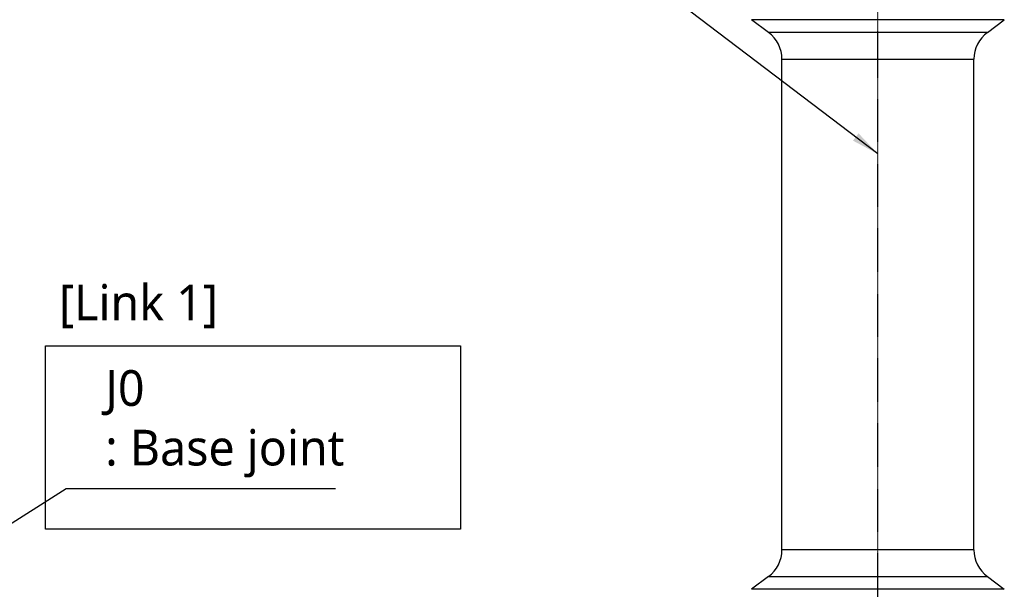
# Model space of a CAD drawing. Header units: millimetres. Extents: x 0 to 4378, y 0 to 2376.
# Tile 128 of 256: x 1830 to 2271, y 856 to 1111. Entities that reach past the tile are written whole.
import ezdxf

# ---------------------------------------------------------------- set-up
doc = ezdxf.new("R2010")
doc.units = ezdxf.units.MM
doc.header["$LTSCALE"] = 0.2
doc.linetypes.add('CENTER2', pattern=[1.125, 0.75, -0.125, 0.125, -0.125])
doc.layers.add('02_Center Line', color=1, linetype='CENTER2')
doc.layers.add('05_Section Line', color=3, linetype='Continuous')
doc.styles.add('Rainbow-5.0 Style', font='malgunsl.ttf')
doc.dimstyles.new('Rainbow-5.0 Style', dxfattribs={"dimtxt": 4, "dimasz": 2.5, "dimexe": 1, "dimexo": 1, "dimgap": 1, "dimtad": 1, "dimdsep": 46, "dimtxsty": 'Rainbow-5.0 Style', "dimcen": 0, "dimclrd": 251, "dimclre": 251, "dimclrt": 7, "dimazin": 3, "dimtp": 0.1, "dimtm": 0.1, "dimtfac": 0.61, "dimtmove": 0, "dimatfit": 3, "dimfxl": 1, "dimlwd": -1, "dimlwe": -1, "dimarcsym": 1})

# ---------------------------------------------------------------- blocks, each defined once
blk = doc.blocks.new('Blk$A3R2-0W24J')
for p, q in [((56.6, 509.2), (-56.6, 509.2)), ((-49, 503.5), (-56.6, 509.2)), ((49, 503.5), (56.6, 509.2)), ((49, 503.5), (-49, 503.5)), ((-43, 491.5), (43, 491.5)), ((-43, 271.9), (-43, 491.5)), ((43, 271.9), (43, 491.5)), ((43, 271.9), (-43, 271.9)), ((-49, 259.9), (-56.6, 254.2)), ((-49, 259.9), (49, 259.9)), ((49, 259.9), (56.6, 254.2)), ((56.6, 254.2), (-56.6, 254.2))]:
    blk.add_line(p, q)
for centre, start, end in [((-58, 491.5), 0, 53.1301), ((58, 491.5), 126.8699, 180), ((-58, 271.9), 306.8699, 0), ((58, 271.9), 180, 233.1301)]:
    blk.add_arc(centre, 15, start, end)
at = {"layer": '02_Center Line'}
blk.add_line((0, -10), (0, 1148.48), dxfattribs=at)

msp = doc.modelspace()

# ---------------------------------------------------------------- linework, layer by layer
at = {"layer": '05_Section Line'}
msp.add_lwpolyline([(1841.68, 965.431), (2027.617, 965.431), (2027.617, 883.351), (1841.68, 883.351)], close=True, dxfattribs=at)

# ---------------------------------------------------------------- block references
msp.add_blockref('Blk$A3R2-0W24J', (2214.674, 602.257))

# ---------------------------------------------------------------- texts
at = {"color": 7, "char_height": 16, "attachment_point": 7, "style": 'Rainbow-5.0 Style'}
for s, insert in [('[Link 1]', (1847.718, 973.289)), ('J0\\P: Base joint', (1868.514, 906.51))]:
    msp.add_mtext(s, dxfattribs=dict(at, insert=insert))

# ---------------------------------------------------------------- leaders
at = {"annotation_type": 0, "has_hookline": 1}
for points, hookline_direction, text_width in [([(2214.674, 1051.379), (2083.218, 1151.21), (2070.718, 1151.21)], 1, 94.488), ([(1645.046, 771.457), (1851.014, 901.51), (1863.514, 901.51)], 0, 103.201)]:
    msp.add_leader(points, dimstyle='Rainbow-5.0 Style', override={"dimscale": 5, "dimgap": 1, "dimtad": 1}, dxfattribs=dict(at, hookline_direction=hookline_direction, text_width=text_width))

doc.saveas('drawing.dxf')
